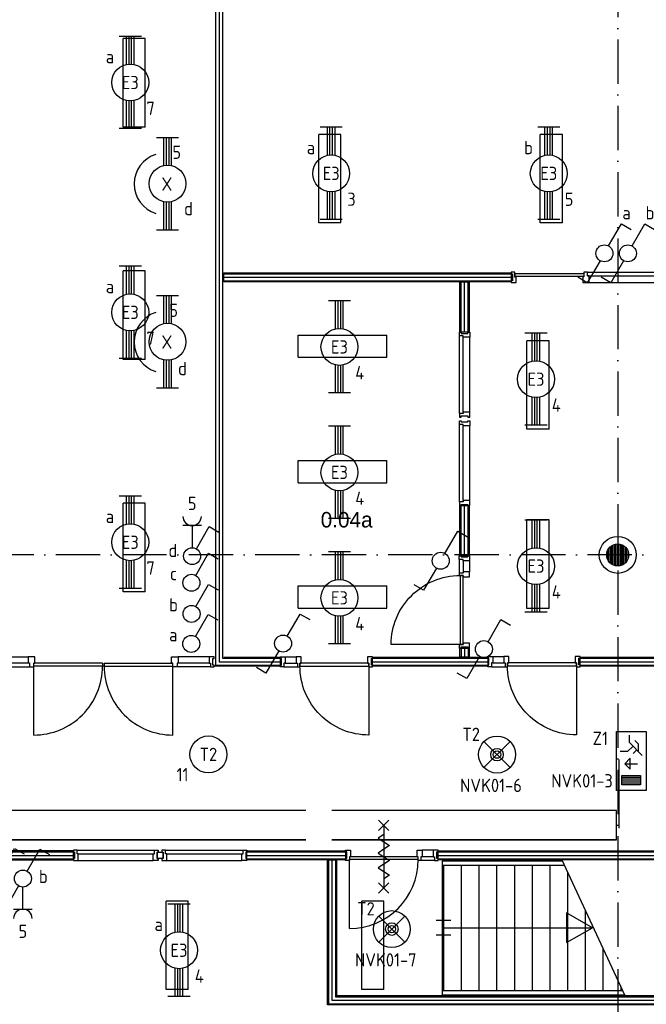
# Model space of a CAD drawing. Header units: millimetres. Extents: x 90707 to 259985, y -1262 to 84291.
# Tile 72 of 85: x 206547 to 215033, y 51716 to 65064. Entities that reach past the tile are written whole.
import ezdxf
from ezdxf.enums import TextEntityAlignment as Align

# ---------------------------------------------------------------- set-up
doc = ezdxf.new("R2010")
doc.units = ezdxf.units.MM
doc.header["$LTSCALE"] = 100
doc.linetypes.add('DASHDOT', pattern=[9, 6, -1.5, 0, -1.5])
doc.layers.get('0').update_dxf_attribs({"linetype": 'CONTINUOUS'})
for name, color, linetype in [('AL$1----_ALGEMEEN', 7, 'CONTINUOUS'), ('AL$7----_STRAMIEN', 1, 'DASHDOT'), ('AL21K---_ISOLATIE', 1, 'CONTINUOUS'), ('AL22----_BINNENWAND', 7, 'CONTINUOUS'), ('AL32----_BINNENKOZ', 7, 'CONTINUOUS'), ('AL32----_DRAAIRICHTING', 1, 'CONTINUOUS'), ('AL65----_BEVEILIGING', 7, 'CONTINUOUS'), ('ALL-----_REFLIJNEN', 8, 'CONTINUOUS'), ('ARMATUUR', 8, 'CONTINUOUS'), ('EB63101-_ATTRIB', 2, 'CONTINUOUS'), ('EB63102-_ATTRIB', 2, 'CONTINUOUS'), ('EB63202-_ATTRIB', 2, 'CONTINUOUS'), ('EB63501-_ATTRIB', 2, 'CONTINUOUS'), ('EL63101-_LICHT-ARM', 3, 'CONTINUOUS'), ('EL63101-LICHT-ARM', 3, 'CONTINUOUS'), ('EL63102-_LICHT-SCH', 3, 'CONTINUOUS'), ('EL63202-_NOODVRL-TXT', 3, 'CONTINUOUS'), ('EL63501-_NOODVRL-ARM', 3, 'CONTINUOUS'), ('EL6441--_DATACOM', 3, 'CONTINUOUS'), ('KABELGOOT', 8, 'CONTINUOUS'), ('VOLGNUMMER', 7, 'CONTINUOUS')]:
    doc.layers.add(name, color=color, linetype=linetype)
doc.styles.add('1_8', font='ISO', dxfattribs={"height": 1.8})
doc.styles.add('2_0', font='iso', dxfattribs={"height": 200})
doc.styles.add('BURO-035', font='BUROFONT.shx', dxfattribs={"height": 350})
doc.styles.add('NORATT', font='isocp.shx')
doc.styles.get("Standard").update_dxf_attribs({"font": 'iso.shx'})

# ---------------------------------------------------------------- blocks, each defined once
blk = doc.blocks.new('ES3G00')
blk.add_circle((0, 0), 2.5)
at = {"color": 6, "style": '1_8'}
for tag, flags, p in [('SCHAK', 8, (3.5, 2.75)), ('A_CODE', 8, (0, 0)), ('GROEP', 8, (-3.5, -2.75)), ('KAST', 9, (3.5, -2.75))]:
    blk.add_attdef(tag, text='', height=1.8, dxfattribs=dict(at, flags=flags)).set_placement(p, align=Align.MIDDLE)
blk = doc.blocks.new('ES3N026')
for p, q in [((-1.5, 0.75), (-1, 0.25)), ((0.38, -0.88), (0.38, 0.87)), ((2.25, 1.25), (2.25, -1.25)), ((2.5, 1.25), (2.5, -1.25)), ((2.75, 1.25), (2.75, -1.25)), ((3, 1.25), (3, -1.25))]:
    blk.add_line(p, q)
for points in [[(4.01, 2.01), (4.01, -1.98), (-3.99, -1.98), (-3.99, 2.01)], [(3.25, -1.25), (2, -1.25), (2, 1.25), (3.25, 1.25)], [(0.38, -0.88), (1.12, -0.13), (-0.37, -0.13)]]:
    blk.add_lwpolyline(points, close=True)
for points in [[(-0.75, 1.5), (-2.5, -0.25), (-3.5, -0.25)], [(-1.25, 1), (-2.25, 1), (-2.75, 0.5)], [(-2, 0.25), (-1.25, -0.5), (-1.25, -1.5)]]:
    blk.add_lwpolyline(points)
at = {"color": 2, "style": '1_8', "flags": 8}
blk.add_attdef('NUMMER', text='', height=1.8, dxfattribs=at).set_placement((4, 3.75), align=Align.MIDDLE)
at = {"style": '1_8'}
for tag, flags, p in [('A_CODE', 8, (-3.5, 2.75)), ('SCHAK', 8, (3.5, 2.75)), ('GROEP', 8, (-3.5, -2.75)), ('KAST', 9, (3.5, -2.75))]:
    blk.add_attdef(tag, text='', height=1.8, dxfattribs=dict(at, flags=flags)).set_placement(p, align=Align.MIDDLE_CENTER)
blk = doc.blocks.new('ES3G01')
at = {"color": 0}
for p, q in [((-1.77, 1.77), (1.77, -1.77)), ((1.77, 1.77), (-1.77, -1.77))]:
    blk.add_line(p, q, dxfattribs=at)
at = {"color": 6}
blk.add_lwpolyline([(1.77, -1.77), (1.75, -1.75)], dxfattribs=at)
blk.add_circle((0, 0), 2.5)
at = {"color": 0}
for radius in [0.85, 0.5]:
    blk.add_circle((0, 0), radius, dxfattribs=at)
at = {"color": 6, "style": '1_8'}
for tag, flags, p in [('A_CODE', 8, (-3.5, 2.75)), ('SCHAK', 8, (3.5, 2.75)), ('GROEP', 8, (-3.5, -2.75)), ('KAST', 9, (3.5, -2.75))]:
    blk.add_attdef(tag, text='', height=1.8, dxfattribs=dict(at, flags=flags)).set_placement(p, align=Align.MIDDLE)
blk = doc.blocks.new('ES3W1A---ES3S1')
for p, q in [((1.25, 4.15), (-1.25, 4.15)), ((1.25, 4.15), (-1.25, 4.15)), ((0, 4.15), (0, 1.15)), ((0, 4.15), (0, 1.15))]:
    blk.add_line(p, q)
blk.add_lwpolyline([(0.58, 1), (2.31, 4), (3.61, 3.25)])
blk.add_lwpolyline([(0.58, 1), (2.31, 4), (3.61, 3.25)])
blk.add_circle((0, 0), 1.15)
blk.add_circle((0, 0), 1.15)
blk.add_arc((0, 5.4), 1.25, 180, 0)
blk.add_arc((0, 5.4), 1.25, 180, 0)
for tag, style, flags, p in [('VERMOGEN', 'NORATT', 9, (-2.5, 6.65)), ('VERMOGEN', '1_8', 9, (-2.5, 6.65)), ('GROEP', 'NORATT', 8, (0, 7.15)), ('GROEP', '1_8', 8, (0, 7.15)), ('KAST', '1_8', 9, (2.5, 6.65))]:
    blk.add_attdef(tag, text='', height=1.8, rotation=90, dxfattribs=dict(style=style, flags=flags)).set_placement(p, align=Align.MIDDLE)
at = {"width": 0.7, "flags": 8}
for tag, style, p in [('SCHAK', 'NORATT', (2.5, 6.78)), ('SCHAK', '1_8', (2.5, 6.78)), ('TAL', 'NORATT', (-2.5, 6.65)), ('TAL', '1_8', (-2.5, 6.65)), ('DOEL', 'NORATT', (-1.5, 2.65)), ('DOEL', '1_8', (-1.5, 2.65))]:
    blk.add_attdef(tag, text='', height=1.8, rotation=90, dxfattribs=dict(at, style=style)).set_placement(p, align=Align.MIDDLE)
for tag, style, flags, p in [('SCHAK', '1_8', 8, (3, 5.5)), ('KAST', 'NORATT', 9, (-3, 0.5)), ('KAST', '1_8', 9, (-3, 0.5)), ('M_CODE', 'NORATT', 9, (0, 0)), ('M_CODE', '1_8', 9, (0, 0)), ('DOEL', '1_8', 9, (-3, -2)), ('GROEP', '1_8', 9, (-3, -4.5))]:
    blk.add_attdef(tag, text='', height=1.8, dxfattribs=dict(style=style, flags=flags)).set_placement(p, align=Align.MIDDLE_CENTER)
blk = doc.blocks.new('ES3S1')
blk.add_lwpolyline([(0.58, 1), (2.31, 4), (3.61, 3.25)])
blk.add_lwpolyline([(0.58, 1), (2.31, 4), (3.61, 3.25)])
blk.add_lwpolyline([(0.58, 1), (2.31, 4), (3.61, 3.25)])
blk.add_lwpolyline([(0.58, 1), (2.31, 4), (3.61, 3.25)])
blk.add_circle((0, 0), 1.15)
blk.add_circle((0, 0), 1.15)
blk.add_circle((0, 0), 1.15)
blk.add_circle((0, 0), 1.15)
for tag, style, flags, p in [('SCHAK', 'NORATT', 8, (3, 5.5)), ('SCHAK', '1_8', 8, (3, 5.5)), ('SCHAK', 'NORATT', 8, (3, 5.5)), ('KAST', 'NORATT', 9, (-3, 0.5)), ('KAST', '1_8', 9, (-3, 0.5)), ('KAST', 'NORATT', 9, (-3, 0.5)), ('M_CODE', 'NORATT', 9, (0, 0)), ('M_CODE', '1_8', 9, (0, 0)), ('M_CODE', 'NORATT', 9, (0, 0)), ('DOEL', 'NORATT', 9, (-3, -2)), ('DOEL', '1_8', 9, (-3, -2)), ('DOEL', 'NORATT', 9, (-3, -2)), ('GROEP', 'NORATT', 9, (-3, -4.5)), ('GROEP', '1_8', 9, (-3, -4.5)), ('GROEP', 'NORATT', 9, (-3, -4.5))]:
    blk.add_attdef(tag, text='', height=1.8, dxfattribs=dict(style=style, flags=flags)).set_placement(p, align=Align.MIDDLE_CENTER)
blk = doc.blocks.new('ES3SW')
for points in [[(0.58, 1), (2.31, 4), (3.61, 3.25)], [(-0.58, -1), (-2.31, -4), (-3.61, -3.25)]]:
    blk.add_lwpolyline(points)
blk.add_circle((0, 0), 1.15)
at = {"style": '1_8'}
for tag, flags, p in [('SCHAK', 8, (3, 5.5)), ('KAST', 9, (-3, 0.5)), ('M_CODE', 9, (0, 0)), ('DOEL', 9, (-3, -2)), ('GROEP', 9, (-3, -4.5))]:
    blk.add_attdef(tag, text='', height=1.8, dxfattribs=dict(at, flags=flags)).set_placement(p, align=Align.MIDDLE_CENTER)
blk = doc.blocks.new('ES3W1A---ES3SW')
for p, q in [((1.25, 4.15), (-1.25, 4.15)), ((0, 4.15), (0, 1.15))]:
    blk.add_line(p, q)
for points in [[(0.58, 1), (2.31, 4), (3.61, 3.25)], [(-0.58, -1), (-2.31, -4), (-3.61, -3.25)]]:
    blk.add_lwpolyline(points)
blk.add_circle((0, 0), 1.15)
blk.add_arc((0, 5.4), 1.25, 180, 0)
at = {"style": '1_8'}
for tag, flags, p in [('VERMOGEN', 9, (-2.5, 6.65)), ('GROEP', 8, (0, 7.15)), ('KAST', 9, (2.5, 6.65))]:
    blk.add_attdef(tag, text='', height=1.8, rotation=90, dxfattribs=dict(at, flags=flags)).set_placement(p, align=Align.MIDDLE)
at = {"style": '1_8', "width": 0.7, "flags": 8}
for tag, p in [('SCHAK', (2.5, 6.78)), ('TAL', (-2.5, 6.65)), ('DOEL', (-1.5, 2.65))]:
    blk.add_attdef(tag, text='', height=1.8, rotation=90, dxfattribs=at).set_placement(p, align=Align.MIDDLE)
at = {"style": '1_8'}
for tag, flags, p in [('SCHAK', 8, (3, 5.5)), ('KAST', 9, (-3, 0.5)), ('M_CODE', 9, (0, 0)), ('DOEL', 9, (-3, -2)), ('GROEP', 9, (-3, -4.5))]:
    blk.add_attdef(tag, text='', height=1.8, dxfattribs=dict(at, flags=flags)).set_placement(p, align=Align.MIDDLE_CENTER)
blk = doc.blocks.new('EJ3T20')
at = {"color": 0}
for p, q in [((-6.25, -1.5), (-6.25, 1.5)), ((-6.25, -1.5), (-6.25, 1.5)), ((6.25, -1.5), (6.25, 1.5)), ((6.25, -1.5), (6.25, 1.5)), ((-6.25, 0.52), (-2.44, 0.52)), ((-6.25, 0.52), (-2.44, 0.52)), ((-6.25, 0.17), (-2.49, 0.17)), ((-6.25, 0.17), (-2.49, 0.17)), ((2.44, 0.52), (6.25, 0.52)), ((2.44, 0.52), (6.25, 0.52)), ((2.49, 0.17), (6.25, 0.17)), ((2.49, 0.17), (6.25, 0.17)), ((-6.25, -0.17), (-2.49, -0.17)), ((-6.25, -0.17), (-2.49, -0.17)), ((-6.25, -0.52), (-2.44, -0.52)), ((-6.25, -0.52), (-2.44, -0.52)), ((2.44, -0.52), (6.25, -0.52)), ((2.44, -0.52), (6.25, -0.52)), ((2.49, -0.17), (6.25, -0.17)), ((2.49, -0.17), (6.25, -0.17))]:
    blk.add_line(p, q, dxfattribs=at)
blk.add_circle((0, 0), 2.5, dxfattribs=at)
blk.add_circle((0, 0), 2.5, dxfattribs=at)
at = {"style": 'NORATT', "flags": 9}
blk.add_attdef('GELIJK', text='', height=1.8, dxfattribs=at).set_placement((3.5, 5), align=Align.MIDDLE_CENTER)
at = {"color": 6}
for tag, style, flags, p in [('SCHAK', 'NORATT', 8, (3.5, 2.75)), ('SCHAK', '1_8', 8, (3.5, 2.75)), ('A_CODE', 'NORATT', 8, (0, 0)), ('A_CODE', '1_8', 8, (0, 0)), ('GROEP', 'NORATT', 8, (-3.5, -2.75)), ('GROEP', '1_8', 8, (-3.5, -2.75)), ('KAST', 'NORATT', 9, (3.5, -2.75)), ('KAST', '1_8', 9, (3.5, -2.75))]:
    blk.add_attdef(tag, text='', height=1.8, dxfattribs=dict(at, style=style, flags=flags)).set_placement(p, align=Align.MIDDLE)
blk = doc.blocks.new('PENDEL')
at = {"color": 0}
for p, q in [((-6.25, -1.5), (-6.25, 1.5)), ((6.25, -1.5), (6.25, 1.5)), ((-6.25, 0.52), (-2.44, 0.52)), ((-6.25, 0.18), (-2.49, 0.18)), ((2.44, 0.52), (6.25, 0.52)), ((2.49, 0.18), (6.25, 0.18)), ((-6.25, -0.18), (-2.49, -0.18)), ((-6.25, -0.52), (-2.44, -0.52)), ((2.44, -0.52), (6.25, -0.52)), ((2.49, -0.18), (6.25, -0.18))]:
    blk.add_line(p, q, dxfattribs=at)
blk.add_circle((0, 0), 2.5, dxfattribs=at)
at = {"layer": 'EL63101-_LICHT-ARM'}
blk.add_arc((0.04, -0.3), 4.21, 197.6135, 342.3865, dxfattribs=at)
at = {"color": 6, "style": '1_8'}
for tag, flags, p in [('SCHAK', 8, (3.5, 2.75)), ('A_CODE', 8, (0, 0)), ('GROEP', 8, (-3.5, -2.75)), ('KAST', 9, (3.5, -2.75))]:
    blk.add_attdef(tag, text='', height=1.8, dxfattribs=dict(at, flags=flags)).set_placement(p, align=Align.MIDDLE)
at = {"style": '1_8', "flags": 8}
blk.add_attdef('M_CODE', text='', height=3.6, dxfattribs=at).set_placement((0, 0), align=Align.MIDDLE_CENTER)
blk = doc.blocks.new('EH100000')
at = {"linetype": 'ByBlock'}
for p, q in [((1, 0.5), (0, 0.5)), ((1, 0.5, 1), (0, 0.5, 1)), ((0, -0.5, 1), (1, -0.5, 1)), ((1, -0.5), (0, -0.5))]:
    blk.add_line(p, q, dxfattribs=at)
at = {"linetype": 'ByBlock', "invisible_edges": 15}
for points in [[(1, -0.5), (0, -0.5), (0, 0.5), (1, 0.5)], [(0, 0.5), (1, 0.5), (1, 0.5, 1), (0, 0.5, 1)], [(0, -0.5, 1), (1, -0.5, 1), (1, -0.5), (0, -0.5)]]:
    blk.add_3dface(points, dxfattribs=at)
at = {"linetype": 'ByBlock', "style": '2_0', "flags": 8}
blk.add_attdef('FUNCTIE', text='', height=0.5, dxfattribs=at).set_placement((0.5, 0), align=Align.MIDDLE)
at = {"linetype": 'ByBlock', "flags": 9}
blk.add_attdef('SCHOT', text='', height=0.5, dxfattribs=at).set_placement((0.5, 0), align=Align.MIDDLE)
blk = doc.blocks.new('EH100005')
blk.add_lwpolyline([(-1, -0.5), (0, -0.5), (0, 0.5), (-1, 0.5)])
at = {"style": '2_0', "flags": 9}
blk.add_attdef('HULPSTUK', text='', height=0.5, dxfattribs=at).set_placement((0, 0), align=Align.MIDDLE)
blk = doc.blocks.new('A$Cca306792')
at = {"layer": 'AL$1----_ALGEMEEN', "color": 8}
blk.add_lwpolyline([(117291, 54955), (117291, 55040), (117369, 55040), (117369, 54955)], close=True, dxfattribs=at)
at = {"layer": 'AL$7----_STRAMIEN', "color": 1}
for points in [[(123528, 78659), (123528, 50404)], [(146222, 59070), (2867, 59070)]]:
    blk.add_lwpolyline(points, dxfattribs=at)
at = {"layer": 'AL22----_BINNENWAND', "color": 8, "linetype": 'Continuous'}
for p, q in [((118081, 76230), (118081, 57575)), ((118176, 76230), (118176, 57670)), ((123408, 58980), (123408, 59160)), ((123408, 58980), (123408, 59160)), ((123428, 58958), (123428, 59181)), ((123428, 58958), (123428, 59181)), ((123448, 58943), (123448, 59196)), ((123448, 58943), (123448, 59196)), ((123468, 58932), (123468, 59207)), ((123468, 58932), (123468, 59207)), ((123488, 58925), (123488, 59214)), ((123488, 58925), (123488, 59214)), ((123508, 58921), (123508, 59218)), ((123508, 58921), (123508, 59218)), ((123528, 58920), (123528, 59220)), ((123528, 58920), (123528, 59220)), ((123548, 58921), (123548, 59218)), ((123548, 58921), (123548, 59218)), ((123568, 58925), (123568, 59214)), ((123568, 58925), (123568, 59214)), ((123588, 58932), (123588, 59207)), ((123588, 58932), (123588, 59207)), ((123608, 58943), (123608, 59196)), ((123608, 58943), (123608, 59196)), ((123628, 58958), (123628, 59181)), ((123628, 58958), (123628, 59181)), ((123648, 58980), (123648, 59160)), ((123648, 58980), (123648, 59160)), ((123388, 59016), (123388, 59123)), ((123388, 59016), (123388, 59123)), ((123668, 59016), (123668, 59123)), ((123668, 59016), (123668, 59123)), ((115138, 57690), (115545, 57690)), ((117994, 57690), (117576, 57690)), ((118176, 57670), (118957, 57670)), ((118191, 57685), (118957, 57685)), ((118957, 57685), (118957, 57560)), ((115121, 57551), (115562, 57551)), ((115138, 57605), (115545, 57605)), ((116548, 57602), (116548, 57562)), ((116573, 57562), (116548, 57562)), ((116573, 57602), (116573, 57562)), ((118011, 57551), (117559, 57551)), ((117994, 57602), (117576, 57602)), ((118957, 57560), (118066, 57560)), ((118081, 57575), (118957, 57575)), ((118128, 57622), (118957, 57622))]:
    blk.add_line(p, q, dxfattribs=at)
at = {"layer": 'AL22----_BINNENWAND', "color": 8}
for p, q in [((121148, 54925), (121148, 53106)), ((121148, 54925), (122775, 54925)), ((121148, 54865), (122803, 54865)), ((121148, 53166), (123586, 53166)), ((121148, 53106), (123620, 53106))]:
    blk.add_line(p, q, dxfattribs=at)
for points in [[(118191, 62896), (122086, 62896), (122086, 62771), (118191, 62771)], [(115064, 54935), (116155, 54935), (116155, 55060), (115064, 55060)], [(118505, 55060), (119843, 55060), (119843, 54935), (118505, 54935)], [(119721, 54935), (119721, 53096), (128461, 53096), (128461, 54935), (128338, 54935), (128338, 55060), (128586, 55060), (128586, 52971), (119596, 52971), (119596, 54935)], [(121094, 55060), (124069, 55060), (124069, 54935), (121094, 54935)], [(123184, 54015), (122835, 54216), (122835, 53814)]]:
    blk.add_lwpolyline(points, close=True, dxfattribs=at)
at = {"layer": 'AL22----_BINNENWAND', "color": 8, "linetype": 'Continuous'}
for points in [[(118191, 62881), (122086, 62881)], [(122086, 62904), (122086, 62879), (122102, 62879), (122102, 62787), (122086, 62787), (122086, 62765), (122153, 62765), (122153, 62837), (122136, 62837), (122136, 62904), (122086, 62904)], [(123070, 62904), (123070, 62841), (123053, 62841), (123053, 62765), (123143, 62765), (123143, 62853), (123120, 62853), (123120, 62904)], [(123120, 62904), (123070, 62904)], [(123120, 62904), (124037, 62904)], [(118191, 62786), (122086, 62786)], [(121406, 62089), (121406, 62771)], [(121453, 62089), (121453, 62771)], [(121501, 62089), (121501, 62771)], [(123120, 62853), (124020, 62853)], [(123143, 62765), (124037, 62765)], [(121384, 62089), (121409, 62089), (121409, 62073), (121498, 62073), (121498, 62089), (121523, 62089), (121523, 62022), (121435, 62022), (121435, 62039), (121384, 62039), (121384, 62089)], [(121384, 60989), (121384, 62039)], [(121435, 61006), (121435, 62022)], [(121523, 61006), (121523, 62022)], [(121384, 60939), (121409, 60939), (121409, 60955), (121498, 60955), (121498, 60939), (121523, 60939), (121523, 61006), (121435, 61006), (121435, 60989), (121384, 60989), (121384, 60939)], [(121384, 60889), (121409, 60889), (121409, 60873), (121498, 60873), (121498, 60889), (121523, 60889), (121523, 60822), (121435, 60822), (121435, 60839), (121384, 60839), (121384, 60889)], [(121384, 59789), (121384, 60839)], [(121435, 59806), (121435, 60822)], [(121523, 59806), (121523, 60822)], [(121384, 59739), (121409, 59739), (121409, 59755), (121498, 59755), (121498, 59739), (121523, 59739), (121523, 59806), (121435, 59806), (121435, 59789), (121384, 59789), (121384, 59739)], [(121406, 59058), (121406, 59739)], [(121453, 59058), (121453, 59739)], [(121501, 59058), (121501, 59739)], [(121382, 59058), (121407, 59058), (121407, 59042), (121499, 59042), (121499, 59058), (121521, 59058), (121521, 58991), (121433, 58991), (121433, 59008), (121382, 59008), (121382, 59058)], [(121382, 59008), (121382, 58824)], [(121433, 58991), (121433, 58841)], [(121521, 58991), (121521, 58841)], [(121382, 58824), (121382, 58791), (121433, 58791), (121433, 58774), (121521, 58774), (121521, 58841), (121433, 58841), (121433, 58824), (121382, 58824), (121382, 58791)], [(121382, 57807), (121407, 57807), (121407, 57823), (121499, 57823), (121499, 57807), (121521, 57807), (121521, 57874), (121433, 57874), (121433, 57857), (121382, 57857), (121382, 57807)], [(121406, 57808), (121406, 57685)], [(121453, 57808), (121453, 57685)], [(121501, 57808), (121501, 57685)], [(123019, 57575), (127176, 57575), (127176, 57807)], [(123019, 57622), (127128, 57622), (127128, 57807)], [(123019, 57670), (127081, 57670), (127081, 57807)], [(115562, 57551), (115618, 57551), (115618, 57602), (115635, 57602), (115635, 57690), (115545, 57690), (115545, 57605), (115562, 57605), (115562, 57551), (115618, 57551)], [(117559, 57551), (117503, 57551), (117503, 57602), (117486, 57602), (117486, 57690), (117576, 57690), (117576, 57602), (117559, 57602), (117559, 57551), (117503, 57551)], [(118061, 57551), (118061, 57576), (118045, 57576), (118045, 57668), (118061, 57668), (118061, 57690), (117994, 57690), (117994, 57602), (118011, 57602), (118011, 57551), (118061, 57551)], [(118957, 57551), (118957, 57576), (118973, 57576), (118973, 57668), (118957, 57668), (118957, 57690), (119024, 57690), (119024, 57602), (119007, 57602), (119007, 57551), (118957, 57551)], [(119024, 57690), (119174, 57690)], [(119191, 57551), (119224, 57551), (119224, 57602), (119241, 57602), (119241, 57690), (119174, 57690), (119174, 57602), (119191, 57602), (119191, 57551), (119224, 57551)], [(120208, 57551), (120208, 57576), (120192, 57576), (120192, 57668), (120208, 57668), (120208, 57690), (120141, 57690), (120141, 57602), (120158, 57602), (120158, 57551), (120208, 57551)], [(120208, 57670), (121768, 57670)], [(121768, 57555), (121768, 57580), (121784, 57580), (121784, 57672), (121768, 57672), (121768, 57694), (121835, 57694), (121835, 57606), (121818, 57606), (121818, 57555), (121768, 57555)], [(121835, 57694), (121985, 57694)], [(122002, 57555), (122035, 57555), (122035, 57606), (122052, 57606), (122052, 57694), (121985, 57694), (121985, 57606), (122002, 57606), (122002, 57555), (122035, 57555)], [(123019, 57555), (123019, 57580), (123003, 57580), (123003, 57672), (123019, 57672), (123019, 57694), (122952, 57694), (122952, 57606), (122969, 57606), (122969, 57555), (123019, 57555)], [(116548, 57602), (115618, 57602)], [(115618, 56628), (115618, 57562)], [(116548, 57562), (115618, 57562)], [(116573, 57602), (117503, 57602)], [(116573, 57562), (117503, 57562)], [(117503, 56628), (117503, 57562)], [(119007, 57551), (119191, 57551)], [(119024, 57602), (119174, 57602)], [(120208, 57622), (121768, 57622)], [(120208, 57575), (121768, 57575)], [(121818, 57555), (122002, 57555)], [(121835, 57606), (121985, 57606)], [(115064, 55045), (116155, 55045)], [(118505, 55045), (119843, 55045)], [(119611, 54935), (119611, 52986), (128571, 52986), (128571, 55045), (128338, 55045)], [(115064, 54950), (116155, 54950)], [(118505, 54950), (119843, 54950)], [(119706, 54935), (119706, 53081), (128476, 53081), (128476, 54950), (128338, 54950)]]:
    blk.add_lwpolyline(points, dxfattribs=at)
for points in [[(123068, 62884), (123068, 62843), (122138, 62843), (122138, 62884)], [(121391, 62089), (121391, 62771), (121516, 62771), (121516, 62089)], [(121391, 59058), (121391, 59739), (121516, 59739), (121516, 59058)], [(121433, 58791), (121393, 58791), (121393, 57857), (121433, 57857)], [(121516, 57808), (121516, 57685), (121391, 57685), (121391, 57808)], [(123019, 57685), (127066, 57685), (127066, 57807), (127191, 57807), (127191, 57560), (123019, 57560)], [(118191, 57685), (118191, 57685), (118191, 57685)], [(120208, 57685), (121768, 57685), (121768, 57560), (120208, 57560)], [(119224, 57602), (119224, 57562), (120158, 57562), (120158, 57602)], [(122035, 57606), (122035, 57566), (122969, 57566), (122969, 57606)]]:
    blk.add_lwpolyline(points, close=True, dxfattribs=at)
for points in [[(121393, 57857), (120459, 57857, -0.414214), (121393, 58791, -0.414214)], [(120158, 57562), (120158, 56628, -0.414214), (119224, 57562, -0.414214)], [(122969, 57566), (122969, 56632, -0.414214), (122035, 57566, -0.414214)]]:
    blk.add_lwpolyline(points, format="xyb", dxfattribs=at)
at = {"layer": 'AL22----_BINNENWAND', "color": 8}
for points in [[(121027, 55067), (120877, 55067)], [(121094, 54928), (121094, 54953), (121078, 54953), (121078, 55045), (121094, 55045), (121094, 55067), (121027, 55067), (121027, 54979), (121044, 54979), (121044, 54928), (121094, 54928)], [(121094, 55045), (124069, 55045)], [(121094, 54997), (124069, 54997)], [(121044, 54928), (120860, 54928)], [(121027, 54979), (120877, 54979)], [(121094, 54950), (124069, 54950)], [(121168, 54935), (122770, 54935)], [(121168, 54865), (121168, 53166)], [(121408, 54865), (121408, 53166)], [(121648, 54865), (121648, 53166)], [(121888, 54865), (121888, 53166)], [(122128, 54865), (122128, 53166)], [(122368, 54865), (122368, 53166)], [(122608, 54865), (122608, 53166)], [(122765, 54945), (123625, 53096)], [(122848, 54767), (122848, 53166)], [(123088, 54251), (123088, 53166)], [(121268, 54115), (121068, 54115)], [(121168, 54015), (123184, 54015)], [(121268, 53915), (121068, 53915)], [(123328, 53734), (123328, 53166)], [(123568, 53218), (123568, 53166)], [(121168, 53096), (123597, 53096)]]:
    blk.add_lwpolyline(points, dxfattribs=at)
at = {"layer": 'AL22----_BINNENWAND', "color": 8, "linetype": 'Continuous'}
for radius in [250, 250, 150, 150]:
    blk.add_circle((123528, 59070), radius, dxfattribs=at)
for centre, start, end in [((115618, 57559), 270.0361, 0.2098), ((117504, 57559), 179.7902, 269.9639)]:
    blk.add_arc(centre, 931, start, end, dxfattribs=at)
at = {"layer": 'AL32----_BINNENKOZ', "color": 8}
for p, q in [((123543, 56297), (123543, 55367)), ((120827, 54979), (119893, 54979)), ((120827, 54939), (119893, 54939))]:
    blk.add_line(p, q, dxfattribs=at)
for points in [[(116155, 55067), (116155, 55042), (116171, 55042), (116171, 54953), (116155, 54953), (116155, 54928), (116222, 54928), (116222, 55016), (116205, 55016), (116205, 55067), (116155, 55067)], [(116205, 55067), (117255, 55067)], [(116222, 55016), (117238, 55016)], [(117305, 55067), (117305, 55042), (117289, 55042), (117289, 54953), (117305, 54953), (117305, 54928), (117238, 54928), (117238, 55016), (117255, 55016), (117255, 55067), (117305, 55067)], [(117355, 55067), (117355, 55042), (117371, 55042), (117371, 54953), (117355, 54953), (117355, 54928), (117422, 54928), (117422, 55016), (117405, 55016), (117405, 55067), (117355, 55067)], [(117405, 55067), (118455, 55067)], [(117422, 55016), (118438, 55016)], [(118505, 55067), (118505, 55042), (118489, 55042), (118489, 54953), (118505, 54953), (118505, 54928), (118438, 54928), (118438, 55016), (118455, 55016), (118455, 55067), (118505, 55067)], [(119843, 54928), (119843, 54953), (119859, 54953), (119859, 55045), (119843, 55045), (119843, 55067), (119910, 55067), (119910, 54979), (119893, 54979), (119893, 54928), (119843, 54928)], [(116222, 54928), (117238, 54928)], [(117422, 54928), (118438, 54928)]]:
    blk.add_lwpolyline(points, dxfattribs=at)
at = {"layer": 'AL32----_DRAAIRICHTING', "color": 8}
for points in [[(120290, 55474), (120430, 55334)], [(120430, 55474), (120290, 55334)], [(120360, 55404), (120360, 54554)], [(120360, 55279), (120285, 55229), (120435, 55129), (120360, 55079)], [(120360, 55079), (120285, 55029), (120435, 54929), (120360, 54879)], [(120860, 54928), (120827, 54928), (120827, 54979), (120810, 54979), (120810, 55067), (120877, 55067), (120877, 54979), (120860, 54979), (120860, 54928), (120827, 54928)], [(119893, 54005), (119893, 54939)], [(120360, 54879), (120285, 54829), (120435, 54729), (120360, 54679)], [(120290, 54624), (120430, 54484)], [(120430, 54624), (120290, 54484)]]:
    blk.add_lwpolyline(points, dxfattribs=at)
blk.add_arc((119893, 54939), 934, 270, 0, dxfattribs=at)
at = {"layer": 'AL65----_BEVEILIGING', "color": 8, "linetype": 'Continuous'}
for points in [[(120290, 55474), (120430, 55334)], [(120430, 55474), (120290, 55334)], [(120360, 55404), (120360, 54554)], [(120360, 55279), (120285, 55229), (120435, 55129), (120360, 55079)]]:
    blk.add_lwpolyline(points, dxfattribs=at)
at = {"layer": 'ALL-----_REFLIJNEN', "color": 8, "linetype": 'Continuous'}
blk.add_line((118128, 76230), (118128, 57622), dxfattribs=at)
for points in [[(118191, 62833), (122086, 62833)], [(115064, 54997), (116155, 54997)], [(118505, 54997), (119843, 54997)], [(119658, 54935), (119658, 53033), (128523, 53033), (128523, 54997), (128338, 54997)]]:
    blk.add_lwpolyline(points, dxfattribs=at)
at = {"layer": 'ARMATUUR', "color": 8}
for points in [[(117128, 66070), (116828, 66070)], [(116828, 64870), (116828, 66070)], [(117128, 64870), (117128, 66070)], [(117128, 64870), (116828, 64870)], [(119478, 63570), (119478, 64770)], [(119778, 64770), (119478, 64770)], [(119778, 63570), (119778, 64770)], [(122778, 64770), (122478, 64770)], [(122478, 63570), (122478, 64770)], [(122778, 63570), (122778, 64770)], [(119778, 63570), (119478, 63570)], [(122778, 63570), (122478, 63570)], [(117128, 62920), (116828, 62920)], [(116828, 61720), (116828, 62920)], [(117128, 61720), (117128, 62920)], [(119201, 62049), (120401, 62049)], [(119201, 61749), (119201, 62049)], [(120401, 61749), (120401, 62049)], [(122299, 60773), (122299, 61973)], [(122599, 61973), (122299, 61973)], [(122599, 60773), (122599, 61973)], [(117128, 61720), (116828, 61720)], [(119201, 61749), (120401, 61749)], [(122599, 60773), (122299, 60773)], [(119201, 60049), (119201, 60349)], [(119201, 60349), (120401, 60349)], [(120401, 60049), (120401, 60349)], [(119201, 60049), (120401, 60049)], [(117128, 59770), (116828, 59770)], [(116828, 58570), (116828, 59770)], [(117128, 58570), (117128, 59770)], [(122299, 58345), (122299, 59545)], [(122599, 59545), (122299, 59545)], [(122599, 58345), (122599, 59545)], [(119201, 58349), (119201, 58649)], [(119201, 58649), (120401, 58649)], [(120401, 58349), (120401, 58649)], [(117128, 58570), (116828, 58570)], [(119201, 58349), (120401, 58349)], [(122599, 58345), (122299, 58345)], [(117411, 53178), (117411, 54378)], [(117711, 54378), (117411, 54378)], [(117711, 53178), (117711, 54378)], [(120061, 53178), (120061, 54378)], [(120361, 54378), (120061, 54378)], [(120361, 53178), (120361, 54378)], [(117711, 53178), (117411, 53178)], [(120361, 53178), (120061, 53178)]]:
    blk.add_lwpolyline(points, dxfattribs=at)
at = {"layer": 'KABELGOOT', "yscale": 400, "zscale": 60}
for name, p, xscale in [('EH100000', (90860, 55406), 28444.88972929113), ('EH100000', (119655, 55406), 3854), ('EH100005', (123509, 55406), 60)]:
    blk.add_blockref(name, p, dxfattribs=dict(at, xscale=xscale))
at = {"layer": 'AL21K---_ISOLATIE', "color": 8, "style": 'BURO-035'}
blk.add_text('0.04a', height=210, dxfattribs=at).set_placement((119505, 59442))
at = {"layer": 'AL22----_BINNENWAND', "color": 8}
blk.add_text('32K144', height=3, rotation=90, dxfattribs=at).set_placement((123872, 55060))
at = {"layer": 'VOLGNUMMER', "color": 252, "linetype": 'ByBlock'}
for tag, p in [('0.28', (16187, 74214)), ('0.16', (78893, 73105)), ('0.17', (62961, 72994)), ('0.29', (35887, 72529)), ('0.18', (53124, 64542)), ('0.701', (85482, 63517)), ('0.32', (36092, 63166)), ('0.30', (29366, 63128)), ('0.12', (90689, 63024)), ('0.29A', (33165, 62745)), ('0.30', (38191, 61494)), ('0.19', (61479, 61433)), ('0.27', (17657, 61363)), ('0.14', (89762, 60088)), ('0.33', (45869, 59450)), ('0.15', (73454, 57402)), ('0.25', (28058, 57013)), ('0.801', (112714, 57073)), ('0.18A', (61029, 56759)), ('0.26A', (36299, 54851)), ('0.20', (60895, 53506)), ('0.800', (90980, 50804)), ('0.25A', (73288, 48435)), ('0.300', (94483, 48257)), ('0.21', (58702, 48178)), ('0.24', (35041, 47783)), ('0.102', (87631, 47613)), ('0.203', (95795, 46197)), ('0.26', (18559, 46119)), ('0.802', (68387, 42721)), ('0.204', (95497, 42149)), ('0.07B', (66790, 38909)), ('0.702', (95327, 36513))]:
    blk.add_attdef(tag, text='', height=250, dxfattribs=at).set_placement(p, align=Align.MIDDLE_CENTER)
at = {"layer": 'VOLGNUMMER', "color": 8, "linetype": 'ByBlock'}
blk.add_attdef('0.600', text='', height=250, dxfattribs=at).set_placement((96800, 48300), align=Align.MIDDLE_CENTER)

msp = doc.modelspace()

# ---------------------------------------------------------------- block references
at = {"layer": 'EL63101-_LICHT-ARM'}
ref = msp.add_blockref('EJ3T20', (208044, 64212, 3500), dxfattribs=dict(at, xscale=100, yscale=100, zscale=100, rotation=90))
ref.add_attrib('A_CODE', 'E3', dxfattribs={"layer": 'EB63101-_ATTRIB', "color": 1, "height": 180, "style": '1_8', "flags": 8}).set_placement((208044, 64212, 3500), align=Align.MIDDLE)
ref.add_attrib('GROEP', '7', dxfattribs={"layer": 'EB63101-_ATTRIB', "color": 1, "height": 180, "style": '1_8', "flags": 8}).set_placement((208319, 63862, 3500), align=Align.MIDDLE)
ref.add_attrib('SCHAK', 'a', dxfattribs={"layer": 'EB63101-_ATTRIB', "color": 1, "height": 180, "style": '1_8', "flags": 8}).set_placement((207769, 64562, 3500), align=Align.MIDDLE)
ref = msp.add_blockref('EJ3T20', (210765, 62980, 3500), dxfattribs=dict(at, xscale=100, yscale=100, zscale=100, rotation=90))
ref.add_attrib('A_CODE', 'E3', dxfattribs={"layer": 'EB63101-_ATTRIB', "color": 1, "height": 180, "style": '1_8', "flags": 8}).set_placement((210765, 62980, 3500), align=Align.MIDDLE)
ref.add_attrib('GROEP', '3', dxfattribs={"layer": 'EB63101-_ATTRIB', "color": 1, "height": 180, "style": '1_8', "flags": 8}).set_placement((211040, 62630, 3500), align=Align.MIDDLE)
ref.add_attrib('SCHAK', 'a', dxfattribs={"layer": 'EB63101-_ATTRIB', "color": 1, "height": 180, "style": '1_8', "flags": 8}).set_placement((210490, 63330, 3500), align=Align.MIDDLE)
ref = msp.add_blockref('EJ3T20', (213712, 62980, 3500), dxfattribs=dict(at, xscale=100, yscale=100, zscale=100, rotation=90))
ref.add_attrib('A_CODE', 'E3', dxfattribs={"layer": 'EB63101-_ATTRIB', "color": 1, "height": 180, "style": '1_8', "flags": 8}).set_placement((213712, 62980, 3500), align=Align.MIDDLE)
ref.add_attrib('GROEP', '5', dxfattribs={"layer": 'EB63101-_ATTRIB', "color": 1, "height": 180, "style": '1_8', "flags": 8}).set_placement((213987, 62630, 3500), align=Align.MIDDLE)
ref.add_attrib('SCHAK', 'b', dxfattribs={"layer": 'EB63101-_ATTRIB', "color": 1, "height": 180, "style": '1_8', "flags": 8}).set_placement((213437, 63330, 3500), align=Align.MIDDLE)
ref = msp.add_blockref('EJ3T20', (208044, 61096, 3500), dxfattribs=dict(at, xscale=100, yscale=100, zscale=100, rotation=90))
ref.add_attrib('A_CODE', 'E3', dxfattribs={"layer": 'EB63101-_ATTRIB', "color": 1, "height": 180, "style": '1_8', "flags": 8}).set_placement((208044, 61096, 3500), align=Align.MIDDLE)
ref.add_attrib('GROEP', '7', dxfattribs={"layer": 'EB63101-_ATTRIB', "color": 1, "height": 180, "style": '1_8', "flags": 8}).set_placement((208319, 60746, 3500), align=Align.MIDDLE)
ref.add_attrib('SCHAK', 'a', dxfattribs={"layer": 'EB63101-_ATTRIB', "color": 1, "height": 180, "style": '1_8', "flags": 8}).set_placement((207769, 61446, 3500), align=Align.MIDDLE)
ref = msp.add_blockref('EJ3T20', (210877, 60628, 3500), dxfattribs=dict(at, xscale=100, yscale=100, zscale=100, rotation=90))
ref.add_attrib('A_CODE', 'E3', dxfattribs={"layer": 'EB63101-_ATTRIB', "color": 1, "height": 180, "style": '1_8', "flags": 8}).set_placement((210877, 60628, 3500), align=Align.MIDDLE)
ref.add_attrib('GROEP', '4', dxfattribs={"layer": 'EB63101-_ATTRIB', "color": 1, "height": 180, "style": '1_8', "flags": 8}).set_placement((211152, 60278, 3500), align=Align.MIDDLE)
ref = msp.add_blockref('EJ3T20', (213539, 60190, 3500), dxfattribs=dict(at, xscale=100, yscale=100, zscale=100, rotation=90))
ref.add_attrib('A_CODE', 'E3', dxfattribs={"layer": 'EB63101-_ATTRIB', "color": 1, "height": 180, "style": '1_8', "flags": 8}).set_placement((213539, 60190, 3500), align=Align.MIDDLE)
ref.add_attrib('GROEP', '4', dxfattribs={"layer": 'EB63101-_ATTRIB', "color": 1, "height": 180, "style": '1_8', "flags": 8}).set_placement((213814, 59840, 3500), align=Align.MIDDLE)
ref = msp.add_blockref('EJ3T20', (210877, 58927, 3500), dxfattribs=dict(at, xscale=100, yscale=100, zscale=100, rotation=90))
ref.add_attrib('A_CODE', 'E3', dxfattribs={"layer": 'EB63101-_ATTRIB', "color": 1, "height": 180, "style": '1_8', "flags": 8}).set_placement((210877, 58927, 3500), align=Align.MIDDLE)
ref.add_attrib('GROEP', '4', dxfattribs={"layer": 'EB63101-_ATTRIB', "color": 1, "height": 180, "style": '1_8', "flags": 8}).set_placement((211152, 58577, 3500), align=Align.MIDDLE)
ref = msp.add_blockref('EJ3T20', (208044, 57980, 3500), dxfattribs=dict(at, xscale=100, yscale=100, zscale=100, rotation=90))
ref.add_attrib('A_CODE', 'E3', dxfattribs={"layer": 'EB63101-_ATTRIB', "color": 1, "height": 180, "style": '1_8', "flags": 8}).set_placement((208044, 57980, 3500), align=Align.MIDDLE)
ref.add_attrib('GROEP', '7', dxfattribs={"layer": 'EB63101-_ATTRIB', "color": 1, "height": 180, "style": '1_8', "flags": 8}).set_placement((208319, 57630, 3500), align=Align.MIDDLE)
ref.add_attrib('SCHAK', 'a', dxfattribs={"layer": 'EB63101-_ATTRIB', "color": 1, "height": 180, "style": '1_8', "flags": 8}).set_placement((207769, 58330, 3500), align=Align.MIDDLE)
ref = msp.add_blockref('EJ3T20', (213539, 57656, 3500), dxfattribs=dict(at, xscale=100, yscale=100, zscale=100, rotation=90))
ref.add_attrib('A_CODE', 'E3', dxfattribs={"layer": 'EB63101-_ATTRIB', "color": 1, "height": 180, "style": '1_8', "flags": 8}).set_placement((213539, 57656, 3500), align=Align.MIDDLE)
ref.add_attrib('GROEP', '4', dxfattribs={"layer": 'EB63101-_ATTRIB', "color": 1, "height": 180, "style": '1_8', "flags": 8}).set_placement((213814, 57306, 3500), align=Align.MIDDLE)
ref = msp.add_blockref('EJ3T20', (210877, 57226, 3500), dxfattribs=dict(at, xscale=100, yscale=100, zscale=100, rotation=90))
ref.add_attrib('A_CODE', 'E3', dxfattribs={"layer": 'EB63101-_ATTRIB', "color": 1, "height": 180, "style": '1_8', "flags": 8}).set_placement((210877, 57226, 3500), align=Align.MIDDLE)
ref.add_attrib('GROEP', '4', dxfattribs={"layer": 'EB63101-_ATTRIB', "color": 1, "height": 180, "style": '1_8', "flags": 8}).set_placement((211152, 56876, 3500), align=Align.MIDDLE)
ref = msp.add_blockref('ES3G00', (209102, 55104, 2600), dxfattribs=dict(at, xscale=100, yscale=100, zscale=100))
ref.add_attrib('A_CODE', 'T2', dxfattribs={"layer": 'EB63101-_ATTRIB', "color": 1, "height": 180, "style": '1_8', "flags": 8}).set_placement((209102, 55104, 2600), align=Align.MIDDLE)
ref.add_attrib('GROEP', '11', dxfattribs={"layer": 'EB63101-_ATTRIB', "color": 1, "height": 180, "style": '1_8', "flags": 8}).set_placement((208752, 54829, 2600), align=Align.MIDDLE)
ref = msp.add_blockref('EJ3T20', (208704, 52449, 3500), dxfattribs=dict(at, xscale=100, yscale=100, zscale=100, rotation=90))
ref.add_attrib('A_CODE', 'E3', dxfattribs={"layer": 'EB63101-_ATTRIB', "color": 1, "height": 180, "style": '1_8', "flags": 8}).set_placement((208704, 52449, 3500), align=Align.MIDDLE)
ref.add_attrib('GROEP', '4', dxfattribs={"layer": 'EB63101-_ATTRIB', "color": 1, "height": 180, "style": '1_8', "flags": 8}).set_placement((208979, 52099, 3500), align=Align.MIDDLE)
ref.add_attrib('SCHAK', 'a', dxfattribs={"layer": 'EB63101-_ATTRIB', "color": 1, "height": 180, "style": '1_8', "flags": 8}).set_placement((208429, 52799, 3500), align=Align.MIDDLE)
at = {"layer": 'EL63101-LICHT-ARM'}
ref = msp.add_blockref('PENDEL', (208548, 62841), dxfattribs=dict(at, xscale=100, yscale=100, zscale=100, rotation=270))
ref.add_attrib('SCHAK', 'd', dxfattribs={"layer": 'EB63101-_ATTRIB', "color": 1, "height": 180, "style": '1_8', "flags": 8}).set_placement((208833, 62503), align=Align.MIDDLE)
ref.add_attrib('GROEP', '5 ', dxfattribs={"layer": 'EB63101-_ATTRIB', "color": 1, "height": 180, "style": '1_8', "flags": 8}).set_placement((208725, 63267), align=Align.MIDDLE)
ref.add_attrib('A_CODE', 'X', dxfattribs={"layer": 'EB63101-_ATTRIB', "color": 1, "height": 180, "style": '1_8', "flags": 8}).set_placement((208540, 62836), align=Align.MIDDLE)
ref = msp.add_blockref('PENDEL', (208548, 60698), dxfattribs=dict(at, xscale=100, yscale=100, zscale=100, rotation=270))
ref.add_attrib('SCHAK', 'd', dxfattribs={"layer": 'EB63101-_ATTRIB', "color": 1, "height": 180, "style": '1_8', "flags": 8}).set_placement((208750, 60335), align=Align.MIDDLE)
ref.add_attrib('GROEP', '5 ', dxfattribs={"layer": 'EB63101-_ATTRIB', "color": 1, "height": 180, "style": '1_8', "flags": 8}).set_placement((208683, 61124), align=Align.MIDDLE)
ref.add_attrib('A_CODE', 'X', dxfattribs={"layer": 'EB63101-_ATTRIB', "color": 1, "height": 180, "style": '1_8', "flags": 8}).set_placement((208540, 60694), align=Align.MIDDLE)
at = {"layer": 'EL63102-_LICHT-SCH'}
ref = msp.add_blockref('ES3SW', (214465, 61896, 1050), dxfattribs=dict(at, xscale=100, yscale=100, zscale=100))
ref.add_attrib('SCHAK', 'a', dxfattribs={"layer": 'EB63102-_ATTRIB', "color": 1, "height": 180, "style": '1_8', "flags": 8}).set_placement((214765, 62446, 1050), align=Align.MIDDLE_CENTER)
ref = msp.add_blockref('ES3SW', (214783, 61896), dxfattribs=dict(at, xscale=100, yscale=100, zscale=100))
ref.add_attrib('SCHAK', 'b', dxfattribs={"layer": 'EB63102-_ATTRIB', "color": 1, "height": 180, "style": '1_8', "flags": 8}).set_placement((215083, 62446), align=Align.MIDDLE_CENTER)
ref = msp.add_blockref('ES3W1A---ES3S1', (208882, 57791), dxfattribs=dict(at, xscale=100, yscale=100, zscale=100))
ref.add_attrib('SCHAK', 'd', dxfattribs={"layer": 'EB63102-_ATTRIB', "color": 1, "height": 180, "style": '1_8', "flags": 8}).set_placement((208621, 57868), align=Align.MIDDLE_CENTER)
ref.add_attrib('GROEP', '5', dxfattribs={"layer": 'EB63102-_ATTRIB', "color": 1, "height": 180, "style": '1_8', "flags": 8}).set_placement((208882, 58506), align=Align.MIDDLE)
at = {"layer": 'EL63102-_LICHT-SCH', "xscale": 100, "yscale": 100, "zscale": 100}
for p in [(212248, 57729), (210113, 56606, 1050), (212833, 56531)]:
    msp.add_blockref('ES3SW', p, dxfattribs=at)
at = {"layer": 'EL63102-_LICHT-SCH'}
ref = msp.add_blockref('ES3S1', (208873, 57431), dxfattribs=dict(at, xscale=100, yscale=100, zscale=100))
ref.add_attrib('SCHAK', 'c', dxfattribs={"layer": 'EB63102-_ATTRIB', "color": 1, "height": 180, "style": '1_8', "flags": 8}).set_placement((208629, 57555), align=Align.MIDDLE_CENTER)
ref = msp.add_blockref('ES3S1', (208874, 57008), dxfattribs=dict(at, xscale=100, yscale=100, zscale=100))
ref.add_attrib('SCHAK', 'b', dxfattribs={"layer": 'EB63102-_ATTRIB', "color": 1, "height": 180, "style": '1_8', "flags": 8}).set_placement((208630, 57132), align=Align.MIDDLE_CENTER)
ref = msp.add_blockref('ES3S1', (208870, 56602, 1050), dxfattribs=dict(at, xscale=100, yscale=100, zscale=100))
ref.add_attrib('SCHAK', 'a', dxfattribs={"layer": 'EB63102-_ATTRIB', "color": 1, "height": 180, "style": '1_8', "flags": 8}).set_placement((208626, 56726, 1050), align=Align.MIDDLE_CENTER)
ref = msp.add_blockref('ES3SW', (206246, 53429, 1050), dxfattribs=dict(at, xscale=100, yscale=100, zscale=100))
ref.add_attrib('SCHAK', 'a', dxfattribs={"layer": 'EB63102-_ATTRIB', "color": 1, "height": 180, "style": '1_8', "flags": 8}).set_placement((205987, 53450, 1050), align=Align.MIDDLE_CENTER)
ref = msp.add_blockref('ES3W1A---ES3SW', (206589, 53420), dxfattribs=dict(at, xscale=100, yscale=100, zscale=100, rotation=180))
ref.add_attrib('GROEP', '5', dxfattribs={"layer": 'EB63102-_ATTRIB', "color": 1, "height": 180, "style": '1_8', "flags": 8}).set_placement((206589, 52705), align=Align.MIDDLE)
ref.add_attrib('SCHAK', 'b', dxfattribs={"layer": 'EB63102-_ATTRIB', "color": 1, "height": 180, "style": '1_8', "flags": 8}).set_placement((206866, 53450), align=Align.MIDDLE)
at = {"layer": 'EL63202-_NOODVRL-TXT'}
ref = msp.add_blockref('ES3N026', (214828, 55016), dxfattribs=dict(at, xscale=100, yscale=100, zscale=100, rotation=270))
ref.add_attrib('A_CODE', 'Z1', dxfattribs={"layer": 'EB63202-_ATTRIB', "color": 1, "height": 180, "style": '1_8', "flags": 8}).set_placement((214410, 55321), align=Align.MIDDLE_CENTER)
ref.add_attrib('GROEP', 'NVK01-3', dxfattribs={"layer": 'EB63202-_ATTRIB', "color": 1, "height": 180, "style": '1_8', "flags": 8}).set_placement((214162, 54746), align=Align.MIDDLE_CENTER)
at = {"layer": 'EL63501-_NOODVRL-ARM'}
ref = msp.add_blockref('ES3G01', (213011, 55101), dxfattribs=dict(at, xscale=100, yscale=100, zscale=100))
ref.add_attrib('A_CODE', 'T2', dxfattribs={"layer": 'EB63501-_ATTRIB', "color": 1, "height": 180, "style": '1_8', "flags": 8}).set_placement((212661, 55376), align=Align.MIDDLE)
ref.add_attrib('GROEP', 'NVK01-6', dxfattribs={"layer": 'EB63501-_ATTRIB', "color": 1, "height": 180, "style": '1_8', "flags": 8}).set_placement((212929, 54684), align=Align.MIDDLE)
ref = msp.add_blockref('ES3G01', (211586, 52736), dxfattribs=dict(at, xscale=100, yscale=100, zscale=100))
ref.add_attrib('A_CODE', 'T2', dxfattribs={"layer": 'EB63501-_ATTRIB', "color": 1, "height": 180, "style": '1_8', "flags": 8}).set_placement((211236, 53011), align=Align.MIDDLE)
ref.add_attrib('GROEP', 'NVK01-7', dxfattribs={"layer": 'EB63501-_ATTRIB', "color": 1, "height": 180, "style": '1_8', "flags": 8}).set_placement((211504, 52319), align=Align.MIDDLE)
at = {"layer": 'EL6441--_DATACOM'}
msp.add_blockref('A$Cca306792', (91118, -1262), dxfattribs=at)

doc.saveas('drawing.dxf')
